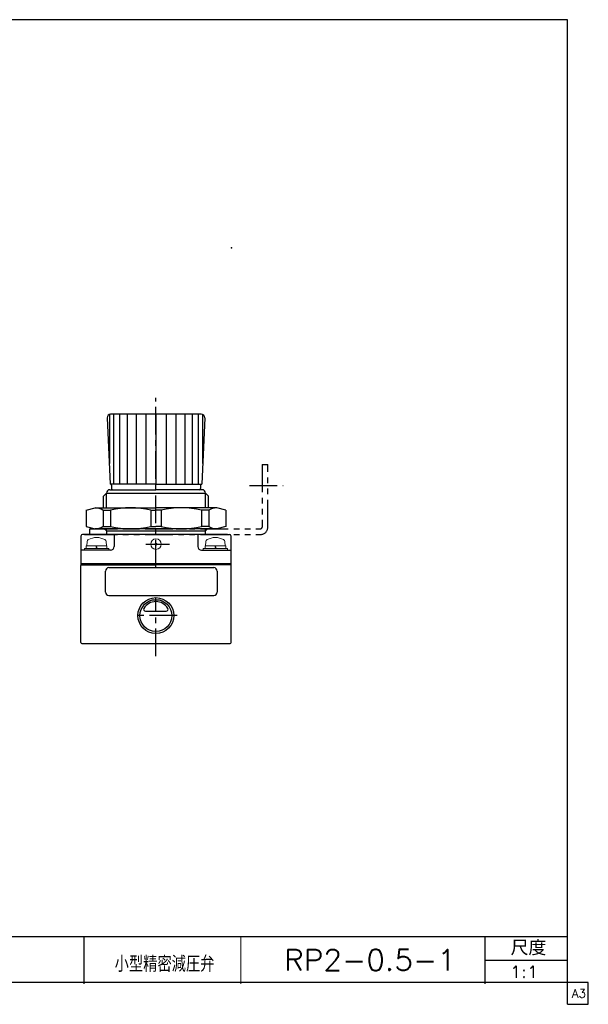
# Model space of a CAD drawing. Header units: millimetres. Extents: x -190 to 204, y -140 to 142.
# Tile 3 of 3: x 41 to 204, y -140 to 142. Entities that reach past the tile are written whole.
import ezdxf
from ezdxf.enums import TextEntityAlignment as Align

# ---------------------------------------------------------------- set-up
doc = ezdxf.new("R2010")
doc.units = ezdxf.units.MM
doc.header["$LTSCALE"] = 0.25
doc.header["$PDSIZE"] = 1
doc.linetypes.add('CENTER', pattern=[50.8, 31.75, -6.35, 6.35, -6.35])
doc.linetypes.add('PHANTOM', pattern=[63.5, 31.75, -6.35, 6.35, -6.35, 6.35, -6.35])
doc.layers.add('Layer0014', color=7, linetype='Continuous')
doc.layers.add('ZUWAKU', color=7, linetype='Continuous')
doc.styles.add('FdaStyle0', font='txt.shx', dxfattribs={"width": 0.8, "bigfont": 'bigfont'})

# ---------------------------------------------------------------- blocks, each defined once
blk = doc.blocks.new('DC_GROUP_RP2-0.5-1_30')
at = {"color": 4, "linetype": 'Continuous', "lineweight": 25}
for p, q in [((60.24, 0.98), (62.86, 1.69)), ((60.24, 0.98), (60.24, -3.61)), ((62.86, 1.69), (80.24, 1.69)), ((65.07, 0.98), (65.07, -3.61)), ((65.07, 0.98), (67.2, 0.98)), ((67.2, 0.98), (67.2, -3.61)), ((78.73, 0.98), (78.73, -3.61)), ((78.73, 0.98), (80.24, 0.98)), ((97.61, 1.69), (80.24, 1.69)), ((81.74, 0.98), (80.24, 0.98)), ((81.74, 0.98), (81.74, -3.61)), ((93.28, 0.98), (93.28, -3.61)), ((95.4, 0.98), (93.28, 0.98)), ((95.4, 0.98), (95.4, -3.61)), ((100.24, 0.98), (97.61, 1.69)), ((100.24, 0.98), (100.24, -3.61)), ((60.24, -3.61), (62.86, -4.31)), ((65.07, -3.61), (67.2, -3.61)), ((78.73, -3.61), (80.24, -3.61)), ((81.74, -3.61), (80.24, -3.61)), ((95.4, -3.61), (93.28, -3.61)), ((100.24, -3.61), (97.61, -4.31))]:
    blk.add_line(p, q, dxfattribs=at)
for centre, radius, start, end in [((62.65, -2.8), 4.49, 57.408, 87.408), ((72.96, -21.94), 23.64, 75.8743, 104.1257), ((87.51, -21.94), 23.64, 75.8743, 104.1257), ((97.82, -2.8), 4.49, 92.592, 122.592), ((62.65, 0.17), 4.49, 272.592, 302.592), ((72.96, 19.31), 23.64, 255.8743, 284.1257), ((87.51, 19.31), 23.64, 255.8743, 284.1257), ((97.82, 0.17), 4.49, 237.408, 267.408)]:
    blk.add_arc(centre, radius, start, end, dxfattribs=at)
blk = doc.blocks.new('DC_GROUP_RP2-0.5-1_37')
at = {"color": 4, "linetype": 'Continuous', "lineweight": 13}
for p, q in [((60.5, -7.99), (60.44, -9.21)), ((65.97, -7.99), (66.04, -9.21)), ((66.74, -9.91), (59.74, -9.91)), ((59.74, -9.91), (59.74, -10.41)), ((66.74, -10.41), (59.74, -10.41)), ((66.19, -9.21), (60.29, -9.21)), ((60.29, -9.21), (60.29, -9.91)), ((66.04, -9.21), (60.44, -9.21)), ((63.05, -9.21), (63.24, -9.91)), ((63.24, -9.21), (63.42, -9.91)), ((66.19, -9.21), (66.19, -9.91)), ((66.74, -9.91), (66.74, -10.41))]:
    blk.add_line(p, q, dxfattribs=at)
for centre, radius, start, end in [((61.2, -8.03), 0.7, 118.2736, 177), ((63.24, -11.81), 5, 61.7264, 118.2736), ((65.27, -8.03), 0.7, 3, 61.7264)]:
    blk.add_arc(centre, radius, start, end, dxfattribs=at)
blk = doc.blocks.new('DC_GROUP_RP2-0.5-1_38')
at = {"color": 4, "linetype": 'Continuous', "lineweight": 13}
for p, q in [((94.5, -7.99), (94.44, -9.21)), ((99.97, -7.99), (100.04, -9.21)), ((100.74, -9.91), (93.74, -9.91)), ((93.74, -9.91), (93.74, -10.41)), ((100.74, -10.41), (93.74, -10.41)), ((100.19, -9.21), (94.29, -9.21)), ((94.29, -9.21), (94.29, -9.91)), ((100.04, -9.21), (94.44, -9.21)), ((97.05, -9.21), (97.24, -9.91)), ((97.24, -9.21), (97.42, -9.91)), ((100.19, -9.21), (100.19, -9.91)), ((100.74, -9.91), (100.74, -10.41))]:
    blk.add_line(p, q, dxfattribs=at)
for centre, radius, start, end in [((95.2, -8.03), 0.7, 118.2736, 177), ((97.24, -11.81), 5, 61.7264, 118.2736), ((99.27, -8.03), 0.7, 3, 61.7264)]:
    blk.add_arc(centre, radius, start, end, dxfattribs=at)

msp = doc.modelspace()

# ---------------------------------------------------------------- linework, layer by layer
at = {"color": 4, "linetype": 'CENTER', "lineweight": 25}
for p, q in [((80.24, -15.44), (80.24, 33.2)), ((77.34, -8.71), (84.08, -8.71)), ((80.24, -40.83), (80.24, -24.23)), ((86.29, -29.16), (74.19, -29.16))]:
    msp.add_line(p, q, dxfattribs=at)
at = {"color": 4, "linetype": 'Continuous', "lineweight": 25}
for p, q in [((66.92, 28.43), (66.92, 14.42)), ((93.21, 28.49), (67.26, 28.49)), ((68.11, 28.49), (68.11, 8.49)), ((69.83, 28.49), (69.83, 8.49)), ((72.01, 28.49), (72.01, 8.49)), ((74.54, 28.49), (74.54, 8.49)), ((77.33, 28.49), (77.33, 8.49)), ((80.24, 28.49), (80.24, 8.49)), ((83.15, 28.49), (83.15, 8.49)), ((85.93, 28.49), (85.93, 8.49)), ((88.46, 28.49), (88.46, 8.49)), ((90.64, 28.49), (90.64, 8.49)), ((92.36, 28.49), (92.36, 8.49)), ((93.55, 28.43), (93.55, 14.42)), ((66.26, 27.49), (67.08, 8.49)), ((94.21, 27.49), (93.4, 8.49)), ((80.24, 8.49), (67.08, 8.49)), ((80.24, 8.49), (93.4, 8.49)), ((66.05, 5.89), (65.24, 5.07)), ((66.05, 5.89), (94.42, 5.89)), ((66.05, 1.69), (66.05, 5.89)), ((67.05, 6.89), (80.24, 6.89)), ((67.54, 8.19), (67.54, 7.19)), ((93.42, 6.89), (80.24, 6.89)), ((92.94, 8.19), (92.94, 7.19)), ((94.42, 5.89), (95.24, 5.07)), ((94.42, 5.89), (95.24, 5.07)), ((94.42, 1.69), (94.42, 5.89)), ((65.24, 1.69), (65.24, 5.07)), ((95.24, 1.69), (95.24, 5.07)), ((97.61, -4.31), (62.86, -4.31)), ((66.05, -4.91), (65.45, -4.31)), ((66.05, -4.91), (66.05, -4.31)), ((66.05, -4.91), (66.05, -5.91)), ((66.05, -4.91), (94.42, -4.91)), ((94.42, -4.91), (95.02, -4.31)), ((94.42, -5.91), (94.42, -4.31)), ((58.74, -6.41), (58.74, -14.66)), ((80.24, -5.91), (59.24, -5.91)), ((59.74, -5.91), (66.24, -5.91)), ((59.74, -5.91), (66.05, -5.91)), ((68.24, -5.91), (68.24, -9.41)), ((100.74, -5.91), (80.24, -5.91)), ((92.24, -5.91), (92.24, -9.41)), ((94.42, -5.91), (101.24, -5.91)), ((101.74, -14.66), (101.74, -6.41)), ((67.24, -10.41), (58.74, -10.41)), ((93.24, -10.41), (101.74, -10.41)), ((58.74, -14.21), (80.73, -14.21)), ((58.74, -14.66), (80.24, -14.66)), ((58.74, -14.86), (58.94, -14.66)), ((58.74, -36.86), (58.74, -14.86)), ((65.78, -22.44), (65.78, -16.44)), ((66.78, -15.44), (96.78, -15.44)), ((80.24, -14.21), (101.74, -14.21)), ((101.74, -14.66), (80.24, -14.66)), ((97.78, -16.44), (97.78, -22.44)), ((101.54, -14.66), (101.74, -14.86)), ((101.74, -36.86), (101.74, -14.86)), ((66.78, -23.44), (96.78, -23.44)), ((77.2, -27.86), (83.2, -27.86)), ((59.04, -37.16), (101.44, -37.16)), ((-16.93, -121.09), (197.94, -121.09)), ((59.57, -121.09), (59.57, -134.59)), ((174.47, -134.59), (174.47, -121.09)), ((174.47, -127.84), (197.94, -127.84))]:
    msp.add_line(p, q, dxfattribs=at)
at = {"color": 4, "linetype": 'Continuous', "lineweight": 13}
msp.add_line((104.57, -121.09), (104.57, -134.59), dxfattribs=at)
msp.add_circle((80.24, -8.71), 1.5, dxfattribs=at)
at = {"color": 4, "linetype": 'Continuous', "lineweight": 25}
for centre, radius in [((80.24, -8.71), 0.25), ((80.2, -29.16), 5.13), ((80.2, -29.16), 4.55)]:
    msp.add_circle(centre, radius, dxfattribs=at)
for centre, radius, start, end in [((67.26, 27.49), 1, 90, 181.5), ((93.21, 27.49), 1, 358.5, 90), ((67.24, 8.19), 0.3, 0, 90), ((93.24, 8.19), 0.3, 90, 180), ((67.05, 5.89), 1, 90, 180), ((67.84, 7.19), 0.3, 180, 270), ((92.64, 7.19), 0.3, 270, 0), ((93.42, 5.89), 1, 0, 90), ((93.42, 5.89), 1, 0, 90), ((59.24, -6.41), 0.5, 90, 180), ((101.24, -6.41), 0.5, 0, 90), ((67.24, -9.41), 1, 270, 0), ((93.24, -9.41), 1, 180, 270), ((66.78, -16.44), 1, 90, 180), ((96.78, -16.44), 1, 0, 90), ((66.78, -22.44), 1, 180, 270), ((96.78, -22.44), 1, 270, 0), ((80.2, -29.16), 4, 30.93, 149.07), ((77.2, -27.36), 0.5, 149.07, 270), ((83.2, -27.36), 0.5, 270, 30.93), ((59.04, -36.86), 0.3, 180, 270), ((101.44, -36.86), 0.3, 270, 0)]:
    msp.add_arc(centre, radius, start, end, dxfattribs=at)
at = {"color": 5, "linetype": 'Continuous'}
msp.add_point((101.83, 76.2), dxfattribs=at)
at = {"layer": 'Layer0014', "color": 4, "linetype": 'PHANTOM', "lineweight": 25}
for p, q in [((110.64, 14.09), (110.64, -3.81)), ((110.64, 14.09), (112.24, 14.09)), ((112.24, -3.91), (112.24, 14.09)), ((61.24, -4.31), (110.14, -4.31)), ((61.24, -4.31), (61.24, -5.91)), ((61.24, -5.91), (110.24, -5.91))]:
    msp.add_line(p, q, dxfattribs=at)
at = {"layer": 'Layer0014', "color": 4, "linetype": 'CENTER', "lineweight": 25}
msp.add_line((107, 8.09), (116.6, 8.09), dxfattribs=at)
at = {"layer": 'Layer0014', "color": 4, "linetype": 'PHANTOM', "lineweight": 25}
for centre, radius in [((110.14, -3.81), 0.5), ((110.24, -3.91), 2)]:
    msp.add_arc(centre, radius, 270, 0, dxfattribs=at)
at = {"layer": 'ZUWAKU', "color": 5, "linetype": 'Continuous', "lineweight": 25}
for p, q in [((198, 141.5), (-190, 141.5)), ((198, -140.5), (198, 141.5)), ((204, -134.25), (-190, -134.25)), ((204, -140.5), (204, -134.25)), ((198, -140.5), (204, -140.5))]:
    msp.add_line(p, q, dxfattribs=at)

# ---------------------------------------------------------------- block references
at = {"linetype": 'Continuous'}
for name in ['DC_GROUP_RP2-0.5-1_30', 'DC_GROUP_RP2-0.5-1_37', 'DC_GROUP_RP2-0.5-1_38']:
    msp.add_blockref(name, (0, 0), dxfattribs=at)

# ---------------------------------------------------------------- texts
at = {"color": 4, "style": 'FdaStyle0'}
for s, height, width, p, p2 in [('尺度', 4.275, 0.995614, (181.76, -126.47), (191.98, -126.47)), ('小型精密減圧弁', 4.5, 0.755952, (68.4, -131.21), (96.97, -131.21)), ('1:1', 3.375, 0.8, (181.56, -132.9), (189.66, -132.9))]:
    msp.add_text(s, height=height, dxfattribs=dict(at, width=width)).set_placement(p, p2, align=Align.FIT)
at = {"layer": 'Layer0014', "color": 4, "style": 'FdaStyle0', "width": 0.82}
msp.add_text('RP2-0.5-1', height=6, dxfattribs=at).set_placement((116.92, -130.84), (166.12, -130.84), align=Align.FIT)
at = {"layer": 'ZUWAKU', "color": 7, "style": 'FdaStyle0', "width": 0.8}
msp.add_text('A3', height=2.5, dxfattribs=at).set_placement((199.31, -138.62), (203.31, -138.62), align=Align.FIT)

doc.saveas('drawing.dxf')
